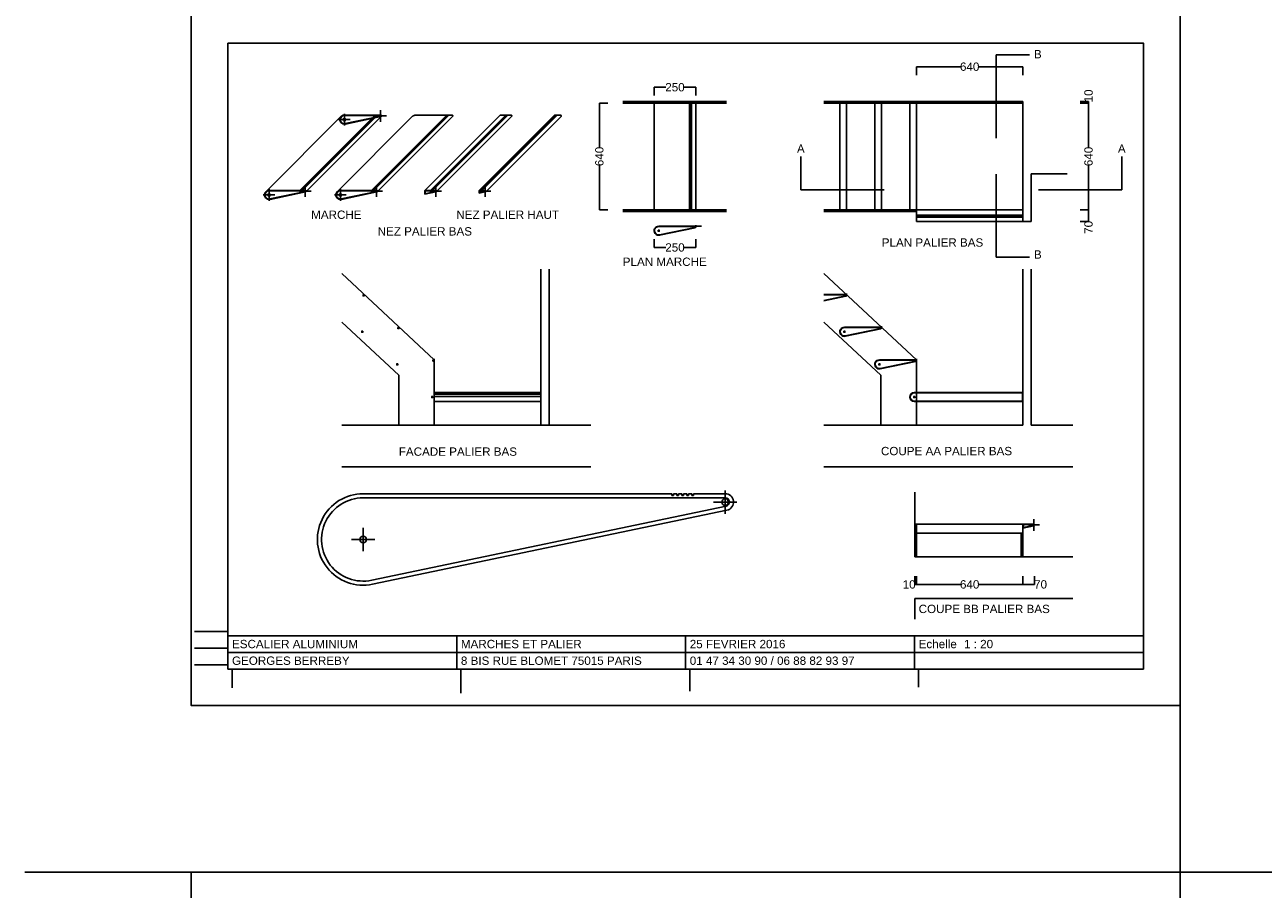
# Model space of a CAD drawing. Header units: inches. Extents: x 60225 to 75105, y -36420 to -15620.
# Tile 1 of 4: x 60225 to 67665, y -31322 to -26130. Entities that reach past the tile are written whole.
import ezdxf

# ---------------------------------------------------------------- set-up
doc = ezdxf.new("R2010")
doc.units = ezdxf.units.IN
doc.header["$MEASUREMENT"] = 0
doc.linetypes.add('ACAD_ISO02W100', pattern=[15, 12, -3])
doc.layers.get('Defpoints').update_dxf_attribs({"color": 5, "lineweight": 100})
doc.layers.add('POINTILLÉS', color=6, linetype='ACAD_ISO02W100', lineweight=25)
doc.styles.add('Annotatif', font='arial.ttf')
doc.dimstyles.get("Standard").update_dxf_attribs({"dimtxt": 50, "dimasz": 0.18, "dimexe": 0.18, "dimexo": 0.15, "dimgap": 0.09, "dimtad": 0, "dimdec": 0, "dimzin": 0, "dimdsep": 46, "dimtxsty": 'Annotatif', "dimcen": 0.09, "dimclrd": 1, "dimclre": 1, "dimclrt": 1, "dimadec": 0, "dimazin": 0, "dimtfac": 1, "dimtdec": 0, "dimtofl": 0, "dimtmove": 0, "dimatfit": 3, "dimfxl": 50, "dimfxlon": 1, "dimtfillclr": 1, "dimtolj": 1, "dimtzin": 0, "dimarcsym": 0})

# ---------------------------------------------------------------- blocks, each defined once
blk = doc.blocks.new('*D709')
at = {"color": 1, "linetype": 'Continuous', "lineweight": -2, "transparency": 16777216}
for p, q in [((63727, -26600.6), (63676.8, -26600.6)), ((63677, -26600.7), (63677, -26865.2)), ((63677, -27240.4), (63677, -26975.9)), ((63727, -27240.6), (63676.8, -27240.6))]:
    blk.add_line(p, q, dxfattribs=at)
at = {"color": 1, "linetype": 'Continuous', "lineweight": 25, "transparency": 16777216}
for points in [[(63677, -26600.7), (63677, -26600.7), (63677, -26600.6)], [(63677, -27240.4), (63677, -27240.4), (63677, -27240.6)]]:
    blk.add_solid(points, dxfattribs=at)
at = {"layer": 'Defpoints', "color": 0, "linetype": 'Continuous', "lineweight": 25, "transparency": 16777216}
for p in [(63817.5, -26600.6), (63677, -27240.6), (63817.5, -27240.6)]:
    blk.add_point(p, dxfattribs=at)
at = {"color": 1, "linetype": 'Continuous', "lineweight": 25, "transparency": 16777216, "insert": (63677, -26920.6), "char_height": 50, "attachment_point": 5, "rotation": 90, "style": 'Annotatif'}
blk.add_mtext('\\A1;640', dxfattribs=at)
blk = doc.blocks.new('*D710')
at = {"color": 1, "linetype": 'Continuous', "lineweight": -2, "transparency": 16777216}
for p, q in [((64006, -26555), (64006, -26504.8)), ((64006.2, -26505), (64075.3, -26505)), ((64255.8, -26505), (64186.7, -26505)), ((64256, -26555), (64256, -26504.8))]:
    blk.add_line(p, q, dxfattribs=at)
at = {"color": 1, "linetype": 'Continuous', "lineweight": 25, "transparency": 16777216}
for points in [[(64006.2, -26505), (64006.2, -26505), (64006, -26505)], [(64255.8, -26505), (64255.8, -26505), (64256, -26505)]]:
    blk.add_solid(points, dxfattribs=at)
at = {"layer": 'Defpoints', "color": 0, "linetype": 'Continuous', "lineweight": 25, "transparency": 16777216}
for p in [(64256, -26505), (64006, -26600.6), (64256, -26600.6)]:
    blk.add_point(p, dxfattribs=at)
at = {"color": 1, "linetype": 'Continuous', "lineweight": 25, "transparency": 16777216, "insert": (64131, -26505), "char_height": 50, "attachment_point": 5, "style": 'Annotatif'}
blk.add_mtext('\\A1;250', dxfattribs=at)
blk = doc.blocks.new('*D712')
at = {"color": 1, "linetype": 'Continuous', "lineweight": -2, "transparency": 16777216}
for p, q in [((66565.5, -26600.6), (66615.7, -26600.6)), ((66615.5, -26600.7), (66615.5, -26865.2)), ((66615.5, -27240.4), (66615.5, -26975.9)), ((66565.5, -27240.6), (66615.7, -27240.6))]:
    blk.add_line(p, q, dxfattribs=at)
at = {"color": 1, "linetype": 'Continuous', "lineweight": 25, "transparency": 16777216}
for points in [[(66615.5, -26600.7), (66615.5, -26600.7), (66615.5, -26600.6)], [(66615.5, -27240.4), (66615.5, -27240.4), (66615.5, -27240.6)]]:
    blk.add_solid(points, dxfattribs=at)
at = {"layer": 'Defpoints', "color": 0, "linetype": 'Continuous', "lineweight": 25, "transparency": 16777216}
for p in [(65581.5, -26600.6), (65512.1, -27240.6), (66615.5, -27240.6)]:
    blk.add_point(p, dxfattribs=at)
at = {"color": 1, "linetype": 'Continuous', "lineweight": 25, "transparency": 16777216, "insert": (66615.5, -26920.6), "char_height": 50, "attachment_point": 5, "rotation": 90, "style": 'Annotatif'}
blk.add_mtext('\\A1;640', dxfattribs=at)
blk = doc.blocks.new('*D714')
at = {"color": 1, "linetype": 'Continuous', "lineweight": -2, "transparency": 16777216}
for p, q in [((65581.5, -26431.5), (65581.5, -26381.3)), ((65581.7, -26381.5), (65846.1, -26381.5)), ((66221.3, -26381.5), (65956.9, -26381.5)), ((66221.5, -26431.5), (66221.5, -26381.3))]:
    blk.add_line(p, q, dxfattribs=at)
at = {"color": 1, "linetype": 'Continuous', "lineweight": 25, "transparency": 16777216}
for points in [[(65581.7, -26381.5), (65581.7, -26381.5), (65581.5, -26381.5)], [(66221.3, -26381.5), (66221.3, -26381.5), (66221.5, -26381.5)]]:
    blk.add_solid(points, dxfattribs=at)
at = {"layer": 'Defpoints', "color": 0, "linetype": 'Continuous', "lineweight": 25, "transparency": 16777216}
for p in [(66221.5, -26381.5), (65581.5, -26494), (66221.5, -26494)]:
    blk.add_point(p, dxfattribs=at)
at = {"color": 1, "linetype": 'Continuous', "lineweight": 25, "transparency": 16777216, "insert": (65901.5, -26381.5), "char_height": 50, "attachment_point": 5, "style": 'Annotatif'}
blk.add_mtext('\\A1;640', dxfattribs=at)
blk = doc.blocks.new('*D718')
at = {"color": 1, "linetype": 'Continuous', "lineweight": -2, "transparency": 16777216}
for p, q in [((65581.5, -29441.5), (65581.5, -29491.7)), ((66221.5, -29441.5), (66221.5, -29491.7)), ((65581.7, -29491.5), (65846.1, -29491.5)), ((66221.3, -29491.5), (65956.9, -29491.5))]:
    blk.add_line(p, q, dxfattribs=at)
at = {"color": 1, "linetype": 'Continuous', "lineweight": 25, "transparency": 16777216}
for points in [[(65581.7, -29491.5), (65581.7, -29491.5), (65581.5, -29491.5)], [(66221.3, -29491.5), (66221.3, -29491.5), (66221.5, -29491.5)]]:
    blk.add_solid(points, dxfattribs=at)
at = {"layer": 'Defpoints', "color": 0, "linetype": 'Continuous', "lineweight": 25, "transparency": 16777216}
for p in [(65581.5, -29325.2), (66221.5, -29325.2), (66221.5, -29491.5)]:
    blk.add_point(p, dxfattribs=at)
at = {"color": 1, "linetype": 'Continuous', "lineweight": 25, "transparency": 16777216, "insert": (65901.5, -29491.5), "char_height": 50, "attachment_point": 5, "style": 'Annotatif'}
blk.add_mtext('\\A1;640', dxfattribs=at)
blk = doc.blocks.new('*D720')
at = {"layer": 'Defpoints', "color": 0, "linetype": 'Continuous', "lineweight": 25, "transparency": 16777216}
for p in [(66291.5, -29133.6), (66221.5, -29184.2), (66291.5, -29491.5)]:
    blk.add_point(p, dxfattribs=at)
at = {"layer": 'POINTILLÉS', "color": 1, "linetype": 'Continuous', "lineweight": -2, "transparency": 16777216}
for p, q in [((66221.5, -29441.5), (66221.5, -29491.7)), ((66291.5, -29441.5), (66291.5, -29491.7)), ((66221.7, -29491.5), (66291.3, -29491.5)), ((66291.5, -29491.5), (66291.7, -29491.5))]:
    blk.add_line(p, q, dxfattribs=at)
at = {"layer": 'POINTILLÉS', "color": 1, "linetype": 'Continuous', "lineweight": 25, "transparency": 16777216}
for points in [[(66221.7, -29491.5), (66221.7, -29491.5), (66221.5, -29491.5)], [(66291.3, -29491.5), (66291.3, -29491.5), (66291.5, -29491.5)]]:
    blk.add_solid(points, dxfattribs=at)
at = {"layer": 'POINTILLÉS', "color": 1, "linetype": 'Continuous', "lineweight": 25, "transparency": 16777216, "insert": (66327.3, -29491.5), "char_height": 50, "attachment_point": 5, "style": 'Annotatif'}
blk.add_mtext('\\A1;70', dxfattribs=at)
blk = doc.blocks.new('*D721')
at = {"layer": 'Defpoints', "color": 0, "linetype": 'Continuous', "lineweight": 25, "transparency": 16777216}
for p in [(65571.5, -29325.2), (65581.5, -29325.2), (65571.5, -29491.7)]:
    blk.add_point(p, dxfattribs=at)
at = {"layer": 'POINTILLÉS', "color": 1, "linetype": 'Continuous', "lineweight": -2, "transparency": 16777216}
for p, q in [((65571.5, -29441.7), (65571.5, -29491.9)), ((65581.5, -29441.7), (65581.5, -29491.9)), ((65571.5, -29491.7), (65571.3, -29491.7)), ((65581.3, -29491.7), (65571.7, -29491.7))]:
    blk.add_line(p, q, dxfattribs=at)
at = {"layer": 'POINTILLÉS', "color": 1, "linetype": 'Continuous', "lineweight": 25, "transparency": 16777216}
for points in [[(65571.7, -29491.7), (65571.7, -29491.7), (65571.5, -29491.7)], [(65581.3, -29491.7), (65581.3, -29491.7), (65581.5, -29491.7)]]:
    blk.add_solid(points, dxfattribs=at)
at = {"layer": 'POINTILLÉS', "color": 1, "linetype": 'Continuous', "lineweight": 25, "transparency": 16777216, "insert": (65537.9, -29491.7), "char_height": 50, "attachment_point": 5, "style": 'Annotatif'}
blk.add_mtext('\\A1;10', dxfattribs=at)
blk = doc.blocks.new('*D722')
at = {"color": 1, "linetype": 'Continuous', "lineweight": -2, "transparency": 16777216}
for p, q in [((66565.7, -26590.6), (66615.9, -26590.6)), ((66565.7, -26600.6), (66615.9, -26600.6)), ((66615.7, -26590.6), (66615.7, -26590.4)), ((66615.7, -26600.4), (66615.7, -26590.7))]:
    blk.add_line(p, q, dxfattribs=at)
at = {"color": 1, "linetype": 'Continuous', "lineweight": 25, "transparency": 16777216}
for points in [[(66615.6, -26590.7), (66615.7, -26590.7), (66615.7, -26590.6)], [(66615.6, -26600.4), (66615.7, -26600.4), (66615.7, -26600.6)]]:
    blk.add_solid(points, dxfattribs=at)
at = {"layer": 'Defpoints', "color": 0, "linetype": 'Continuous', "lineweight": 25, "transparency": 16777216}
for p in [(66221.5, -26590.6), (66221.5, -26600.6), (66615.7, -26590.6)]:
    blk.add_point(p, dxfattribs=at)
at = {"color": 1, "linetype": 'Continuous', "lineweight": 25, "transparency": 16777216, "insert": (66615.7, -26556.9), "char_height": 50, "attachment_point": 5, "rotation": 90, "style": 'Annotatif'}
blk.add_mtext('\\A1;10', dxfattribs=at)
blk = doc.blocks.new('*D723')
at = {"color": 1, "linetype": 'Continuous', "lineweight": -2, "transparency": 16777216}
for p, q in [((66565.5, -27240.6), (66615.7, -27240.6)), ((66615.5, -27240.7), (66615.5, -27310.4)), ((66565.5, -27310.6), (66615.7, -27310.6)), ((66615.5, -27310.6), (66615.5, -27310.7))]:
    blk.add_line(p, q, dxfattribs=at)
at = {"color": 1, "linetype": 'Continuous', "lineweight": 25, "transparency": 16777216}
for points in [[(66615.5, -27240.7), (66615.5, -27240.7), (66615.5, -27240.6)], [(66615.5, -27310.4), (66615.5, -27310.4), (66615.5, -27310.6)]]:
    blk.add_solid(points, dxfattribs=at)
at = {"layer": 'Defpoints', "color": 0, "linetype": 'Continuous', "lineweight": 25, "transparency": 16777216}
for p in [(66486.6, -27240.6), (66486.6, -27310.6), (66615.5, -27310.6)]:
    blk.add_point(p, dxfattribs=at)
at = {"color": 1, "linetype": 'Continuous', "lineweight": 25, "transparency": 16777216, "insert": (66615.5, -27346.3), "char_height": 50, "attachment_point": 5, "rotation": 90, "style": 'Annotatif'}
blk.add_mtext('\\A1;70', dxfattribs=at)
blk = doc.blocks.new('*D724')
at = {"layer": 'Defpoints', "color": 0, "linetype": 'Continuous', "lineweight": 25, "transparency": 16777216}
for p in [(64006.1, -27369.7), (64256, -27344.4), (64256, -27467.5)]:
    blk.add_point(p, dxfattribs=at)
at = {"layer": 'POINTILLÉS', "color": 1, "linetype": 'Continuous', "lineweight": -2, "transparency": 16777216}
for p, q in [((64006.1, -27417.5), (64006.1, -27467.7)), ((64256, -27417.5), (64256, -27467.7)), ((64006.3, -27467.5), (64075.4, -27467.5)), ((64255.8, -27467.5), (64186.7, -27467.5))]:
    blk.add_line(p, q, dxfattribs=at)
at = {"layer": 'POINTILLÉS', "color": 1, "linetype": 'Continuous', "lineweight": 25, "transparency": 16777216}
for points in [[(64006.3, -27467.5), (64006.3, -27467.5), (64006.1, -27467.5)], [(64255.8, -27467.5), (64255.8, -27467.5), (64256, -27467.5)]]:
    blk.add_solid(points, dxfattribs=at)
at = {"layer": 'POINTILLÉS', "color": 1, "linetype": 'Continuous', "lineweight": 25, "transparency": 16777216, "insert": (64131.1, -27467.5), "char_height": 50, "attachment_point": 5, "style": 'Annotatif'}
blk.add_mtext('\\A1;250', dxfattribs=at)

msp = doc.modelspace()

# ---------------------------------------------------------------- linework, layer by layer
at = {"color": 1, "linetype": 'Continuous', "lineweight": 25}
for p, q in [((66060, -26310), (66260, -26310)), ((66060, -26310), (66060, -26810)), ((65581.5, -26590.6), (65026, -26590.6)), ((62110.3, -26699.1), (62180.3, -26699.1)), ((62145.3, -26664.1), (62145.3, -26734.1)), ((62327.8, -26676.6), (62397.8, -26676.6)), ((62355.8, -26676.6), (62369.8, -26676.6)), ((62362.8, -26641.6), (62362.8, -26711.6)), ((62362.8, -26669.6), (62362.8, -26683.6)), ((64887.5, -26921.5), (64887.5, -27121.5)), ((66815.5, -27121.5), (66815.5, -26921.5)), ((66060, -27526), (66060, -27026)), ((61657.8, -27151.6), (61727.8, -27151.6)), ((61692.8, -27116.6), (61692.8, -27186.6)), ((61875.3, -27129.1), (61945.3, -27129.1)), ((61903.3, -27129.1), (61917.3, -27129.1)), ((61910.3, -27094.1), (61910.3, -27164.1)), ((61910.3, -27122.1), (61910.3, -27136.1)), ((62086.5, -27151.6), (62156.5, -27151.6)), ((62121.5, -27116.6), (62121.5, -27186.6)), ((62304, -27129.1), (62374, -27129.1)), ((62332, -27129.1), (62346, -27129.1)), ((62339, -27094.1), (62339, -27164.1)), ((62339, -27122.1), (62339, -27136.1)), ((62658.5, -27129.1), (62728.5, -27129.1)), ((62686.5, -27129.1), (62700.5, -27129.1)), ((62693.5, -27094.1), (62693.5, -27164.1)), ((62693.5, -27122.1), (62693.5, -27136.1)), ((62955.5, -27129.1), (63025.5, -27129.1)), ((62983.5, -27129.1), (62997.5, -27129.1)), ((62990.5, -27094.1), (62990.5, -27164.1)), ((62990.5, -27122.1), (62990.5, -27136.1)), ((64887.5, -27121.5), (65387.5, -27121.5)), ((66815.5, -27121.5), (66315.5, -27121.5)), ((64026.5, -27366.9), (64040.5, -27366.9)), ((64026.5, -27366.9), (64040.5, -27366.9)), ((64033.5, -27359.9), (64033.5, -27373.9)), ((64033.5, -27359.9), (64033.5, -27373.9)), ((64244, -27344.4), (64258, -27344.4)), ((64244, -27344.4), (64258, -27344.4)), ((64251, -27337.4), (64251, -27351.4)), ((64251, -27337.4), (64251, -27351.4)), ((64251, -27339.4), (64289.5, -27339.4)), ((64256, -27344.4), (64256, -27332.5)), ((66260, -27526), (66060, -27526)), ((62260, -27748.2), (62260, -27762.2)), ((62260, -27748.2), (62260, -27762.2)), ((65156.5, -27748.2), (65156.5, -27762.2)), ((65156.5, -27748.2), (65156.5, -27762.2)), ((65161.5, -27755.2), (65161.5, -27743.3)), ((62253, -27755.2), (62267, -27755.2)), ((62253, -27755.2), (62267, -27755.2)), ((65149.5, -27755.2), (65163.5, -27755.2)), ((65149.5, -27755.2), (65163.5, -27755.2)), ((62245.5, -27973.7), (62259.5, -27973.7)), ((62245.5, -27973.7), (62259.5, -27973.7)), ((62252.5, -27966.7), (62252.5, -27980.7)), ((62252.5, -27966.7), (62252.5, -27980.7)), ((62463, -27951.2), (62477, -27951.2)), ((62463, -27951.2), (62477, -27951.2)), ((62470, -27944.2), (62470, -27958.2)), ((62470, -27944.2), (62470, -27958.2)), ((65142, -27973.7), (65156, -27973.7)), ((65142, -27973.7), (65156, -27973.7)), ((65149, -27966.7), (65149, -27980.7)), ((65149, -27966.7), (65149, -27980.7)), ((65359.5, -27951.2), (65373.5, -27951.2)), ((65359.5, -27951.2), (65373.5, -27951.2)), ((65366.5, -27944.2), (65366.5, -27958.2)), ((65366.5, -27944.2), (65366.5, -27958.2)), ((65371.5, -27951.2), (65371.5, -27939.3)), ((62455.5, -28169.7), (62469.5, -28169.7)), ((62455.5, -28169.7), (62469.5, -28169.7)), ((62462.5, -28162.7), (62462.5, -28176.7)), ((62462.5, -28162.7), (62462.5, -28176.7)), ((62673, -28147.2), (62687, -28147.2)), ((62673, -28147.2), (62687, -28147.2)), ((62680, -28140.2), (62680, -28154.2)), ((62680, -28140.2), (62680, -28154.2)), ((62685, -28147.2), (62685, -28135.3)), ((65352, -28169.7), (65366, -28169.7)), ((65352, -28169.7), (65366, -28169.7)), ((65359, -28162.7), (65359, -28176.7)), ((65359, -28162.7), (65359, -28176.7)), ((65569.5, -28147.2), (65583.5, -28147.2)), ((65569.5, -28147.2), (65583.5, -28147.2)), ((65576.5, -28140.2), (65576.5, -28154.2)), ((65576.5, -28140.2), (65576.5, -28154.2)), ((65581.5, -28147.2), (65581.5, -28135.3)), ((62665.5, -28365.7), (62679.5, -28365.7)), ((62665.5, -28365.7), (62679.5, -28365.7)), ((62672.5, -28358.7), (62672.5, -28372.7)), ((62672.5, -28358.7), (62672.5, -28372.7)), ((65562, -28365.7), (65576, -28365.7)), ((65562, -28365.7), (65576, -28365.7)), ((65569, -28358.7), (65569, -28372.7)), ((65569, -28358.7), (65569, -28372.7)), ((64433, -28926.5), (64433, -29066.5)), ((64433, -28926.5), (64433, -29066.5)), ((64363, -28996.5), (64503, -28996.5)), ((64363, -28996.5), (64503, -28996.5)), ((62258, -29151.5), (62258, -29291.5)), ((66251.5, -29134.2), (66321.5, -29134.2)), ((66279.5, -29134.2), (66293.5, -29134.2)), ((66286.5, -29099.2), (66286.5, -29169.2)), ((66286.5, -29127.2), (66286.5, -29141.2)), ((62188, -29221.5), (62328, -29221.5))]:
    msp.add_line(p, q, dxfattribs=at)
for p, q in [((64441.5, -26590.6), (63817.5, -26590.6)), ((64441.5, -26600.6), (63817.5, -26600.6)), ((64441.5, -26600.6), (64256, -26600.6)), ((65581.5, -26600.6), (65026, -26600.6)), ((65161.5, -27240.6), (65161.5, -26600.6)), ((65371.5, -26600.6), (65371.5, -27240.6)), ((65581.5, -26590.6), (66221.5, -26590.6)), ((65581.5, -26600.6), (65581.5, -26590.6)), ((65581.5, -26600.6), (66221.5, -26600.6)), ((65581.5, -27240.6), (65581.5, -26600.6)), ((61673.4, -27132.1), (62126, -26679.5)), ((61878.3, -27124.1), (62330.8, -26671.6)), ((61878.3, -27125.1), (62330.8, -26672.6)), ((61879.3, -27124.1), (62331.8, -26671.6)), ((61881.3, -27124.1), (62333.8, -26671.6)), ((61881.3, -27125.1), (62333.8, -26672.6)), ((61882.3, -27124.1), (62334.8, -26671.6)), ((61884.3, -27124.1), (62336.8, -26671.6)), ((61884.3, -27125.1), (62336.8, -26672.6)), ((61885.3, -27124.1), (62337.8, -26671.6)), ((61887.3, -27124.1), (62339.8, -26671.6)), ((61887.3, -27125.1), (62339.8, -26672.6)), ((61888.3, -27124.1), (62340.8, -26671.6)), ((61890.3, -27124.1), (62342.8, -26671.6)), ((61890.3, -27125.1), (62342.8, -26672.6)), ((61891.3, -27124.1), (62343.8, -26671.6)), ((61913.8, -27132.6), (62366.4, -26680.1)), ((62102.2, -27132.1), (62554.7, -26679.5)), ((62330.8, -26671.6), (62145.3, -26671.6)), ((62145.3, -26674.1), (62362.8, -26674.1)), ((62363.4, -26679), (62150.5, -26723.5)), ((62363.9, -26681.4), (62151, -26726)), ((62307, -27124.1), (62759.6, -26671.6)), ((62307, -27125.1), (62759.6, -26672.6)), ((62308, -27124.1), (62760.6, -26671.6)), ((62310, -27124.1), (62762.6, -26671.6)), ((62310, -27125.1), (62762.6, -26672.6)), ((62311, -27124.1), (62763.6, -26671.6)), ((62313, -27124.1), (62765.6, -26671.6)), ((62313, -27125.1), (62765.6, -26672.6)), ((62314, -27124.1), (62766.6, -26671.6)), ((62316, -27124.1), (62768.6, -26671.6)), ((62316, -27125.1), (62768.6, -26672.6)), ((62317, -27124.1), (62769.6, -26671.6)), ((62319, -27124.1), (62771.6, -26671.6)), ((62319, -27125.1), (62771.6, -26672.6)), ((62320, -27124.1), (62772.6, -26671.6)), ((62330.8, -26672.6), (62330.8, -26671.6)), ((62333.8, -26671.6), (62331.8, -26671.6)), ((62333.8, -26672.6), (62333.8, -26671.6)), ((62336.8, -26671.6), (62334.8, -26671.6)), ((62336.8, -26672.6), (62336.8, -26671.6)), ((62339.8, -26671.6), (62337.8, -26671.6)), ((62339.8, -26672.6), (62339.8, -26671.6)), ((62342.8, -26671.6), (62340.8, -26671.6)), ((62342.6, -27132.6), (62795.1, -26680.1)), ((62342.8, -26672.6), (62342.8, -26671.6)), ((62362.8, -26671.6), (62343.8, -26671.6)), ((62759.6, -26671.6), (62574.1, -26671.6)), ((62628.5, -27124.1), (63081.1, -26671.6)), ((62661.5, -27124.1), (63114.1, -26671.6)), ((62661.5, -27125.1), (63114.1, -26672.6)), ((62662.5, -27124.1), (63115.1, -26671.6)), ((62664.5, -27124.1), (63117.1, -26671.6)), ((62664.5, -27125.1), (63117.1, -26672.6)), ((62665.5, -27124.1), (63118.1, -26671.6)), ((62667.5, -27124.1), (63120.1, -26671.6)), ((62667.5, -27125.1), (63120.1, -26672.6)), ((62668.5, -27124.1), (63121.1, -26671.6)), ((62670.5, -27124.1), (63123.1, -26671.6)), ((62670.5, -27125.1), (63123.1, -26672.6)), ((62671.5, -27124.1), (63124.1, -26671.6)), ((62673.5, -27124.1), (63126.1, -26671.6)), ((62673.5, -27125.1), (63126.1, -26672.6)), ((62674.5, -27124.1), (63127.1, -26671.6)), ((62697.1, -27132.6), (63149.6, -26680.1)), ((62759.6, -26672.6), (62759.6, -26671.6)), ((62762.6, -26671.6), (62760.6, -26671.6)), ((62762.6, -26672.6), (62762.6, -26671.6)), ((62765.6, -26671.6), (62763.6, -26671.6)), ((62765.6, -26672.6), (62765.6, -26671.6)), ((62768.6, -26671.6), (62766.6, -26671.6)), ((62768.6, -26672.6), (62768.6, -26671.6)), ((62771.6, -26671.6), (62769.6, -26671.6)), ((62771.6, -26672.6), (62771.6, -26671.6)), ((62791.6, -26671.6), (62772.6, -26671.6)), ((62955.5, -27124.1), (63408, -26671.6)), ((62958.5, -27124.1), (63411, -26671.6)), ((62958.5, -27125.1), (63411, -26672.6)), ((62959.5, -27124.1), (63412, -26671.6)), ((62961.5, -27124.1), (63414, -26671.6)), ((62961.5, -27125.1), (63414, -26672.6)), ((62962.5, -27124.1), (63415, -26671.6)), ((62964.5, -27124.1), (63417, -26671.6)), ((62964.5, -27125.1), (63417, -26672.6)), ((62965.5, -27124.1), (63418, -26671.6)), ((62967.5, -27124.1), (63420, -26671.6)), ((62967.5, -27125.1), (63420, -26672.6)), ((62968.5, -27124.1), (63421, -26671.6)), ((62970.5, -27124.1), (63423, -26671.6)), ((62970.5, -27125.1), (63423, -26672.6)), ((62971.5, -27124.1), (63424, -26671.6)), ((62994, -27132.6), (63446.6, -26680.1)), ((63114.1, -26671.6), (63081.1, -26671.6)), ((63114.1, -26672.6), (63114.1, -26671.6)), ((63117.1, -26671.6), (63115.1, -26671.6)), ((63117.1, -26672.6), (63117.1, -26671.6)), ((63120.1, -26671.6), (63118.1, -26671.6)), ((63120.1, -26672.6), (63120.1, -26671.6)), ((63123.1, -26671.6), (63121.1, -26671.6)), ((63123.1, -26672.6), (63123.1, -26671.6)), ((63126.1, -26671.6), (63124.1, -26671.6)), ((63126.1, -26672.6), (63126.1, -26671.6)), ((63146.1, -26671.6), (63127.1, -26671.6)), ((63411, -26671.6), (63408, -26671.6)), ((63411, -26672.6), (63411, -26671.6)), ((63414, -26671.6), (63412, -26671.6)), ((63414, -26672.6), (63414, -26671.6)), ((63417, -26671.6), (63415, -26671.6)), ((63417, -26672.6), (63417, -26671.6)), ((63420, -26671.6), (63418, -26671.6)), ((63420, -26672.6), (63420, -26671.6)), ((63423, -26671.6), (63421, -26671.6)), ((63423, -26672.6), (63423, -26671.6)), ((63443, -26671.6), (63424, -26671.6)), ((61878.3, -27124.1), (61692.8, -27124.1)), ((61692.8, -27126.6), (61910.3, -27126.6)), ((61910.8, -27131.5), (61697.9, -27176.1)), ((61911.3, -27134), (61698.4, -27178.5)), ((61878.3, -27125.1), (61878.3, -27124.1)), ((61879.3, -27125.1), (61878.3, -27125.1)), ((61881.3, -27124.1), (61879.3, -27124.1)), ((61879.3, -27124.1), (61879.3, -27125.1)), ((61881.3, -27125.1), (61881.3, -27124.1)), ((61882.3, -27125.1), (61881.3, -27125.1)), ((61884.3, -27124.1), (61882.3, -27124.1)), ((61882.3, -27124.1), (61882.3, -27125.1)), ((61884.3, -27125.1), (61884.3, -27124.1)), ((61885.3, -27125.1), (61884.3, -27125.1)), ((61887.3, -27124.1), (61885.3, -27124.1)), ((61885.3, -27124.1), (61885.3, -27125.1)), ((61887.3, -27125.1), (61887.3, -27124.1)), ((61888.3, -27125.1), (61887.3, -27125.1)), ((61888.3, -27124.1), (61888.3, -27125.1)), ((61890.3, -27124.1), (61888.3, -27124.1)), ((61890.3, -27125.1), (61890.3, -27124.1)), ((61891.3, -27125.1), (61890.3, -27125.1)), ((61891.3, -27124.1), (61891.3, -27125.1)), ((61910.3, -27124.1), (61891.3, -27124.1)), ((62307, -27124.1), (62121.5, -27124.1)), ((62121.5, -27126.6), (62339, -27126.6)), ((62339.6, -27131.5), (62126.7, -27176.1)), ((62340.1, -27134), (62127.2, -27178.5)), ((62307, -27125.1), (62307, -27124.1)), ((62308, -27125.1), (62307, -27125.1)), ((62310, -27124.1), (62308, -27124.1)), ((62308, -27124.1), (62308, -27125.1)), ((62310, -27125.1), (62310, -27124.1)), ((62311, -27125.1), (62310, -27125.1)), ((62313, -27124.1), (62311, -27124.1)), ((62311, -27124.1), (62311, -27125.1)), ((62313, -27125.1), (62313, -27124.1)), ((62314, -27125.1), (62313, -27125.1)), ((62316, -27124.1), (62314, -27124.1)), ((62314, -27124.1), (62314, -27125.1)), ((62316, -27125.1), (62316, -27124.1)), ((62317, -27125.1), (62316, -27125.1)), ((62317, -27124.1), (62317, -27125.1)), ((62319, -27124.1), (62317, -27124.1)), ((62319, -27125.1), (62319, -27124.1)), ((62320, -27125.1), (62319, -27125.1)), ((62320, -27124.1), (62320, -27125.1)), ((62339, -27124.1), (62320, -27124.1)), ((62661.5, -27124.1), (62628.5, -27124.1)), ((62628.5, -27124.1), (62628.5, -27147.8)), ((62694.1, -27131.5), (62628.5, -27145.2)), ((62694.6, -27134), (62628.5, -27147.8)), ((62631, -27144.7), (62631, -27126.6)), ((62631, -27126.6), (62693.5, -27126.6)), ((62661.5, -27125.1), (62661.5, -27124.1)), ((62662.5, -27125.1), (62661.5, -27125.1)), ((62664.5, -27124.1), (62662.5, -27124.1)), ((62662.5, -27124.1), (62662.5, -27125.1)), ((62664.5, -27125.1), (62664.5, -27124.1)), ((62665.5, -27125.1), (62664.5, -27125.1)), ((62667.5, -27124.1), (62665.5, -27124.1)), ((62665.5, -27124.1), (62665.5, -27125.1)), ((62667.5, -27125.1), (62667.5, -27124.1)), ((62668.5, -27125.1), (62667.5, -27125.1)), ((62670.5, -27124.1), (62668.5, -27124.1)), ((62668.5, -27124.1), (62668.5, -27125.1)), ((62670.5, -27125.1), (62670.5, -27124.1)), ((62671.5, -27125.1), (62670.5, -27125.1)), ((62671.5, -27124.1), (62671.5, -27125.1)), ((62673.5, -27124.1), (62671.5, -27124.1)), ((62673.5, -27125.1), (62673.5, -27124.1)), ((62674.5, -27125.1), (62673.5, -27125.1)), ((62674.5, -27124.1), (62674.5, -27125.1)), ((62693.5, -27124.1), (62674.5, -27124.1)), ((62958.5, -27124.1), (62955.5, -27124.1)), ((62955.5, -27124.1), (62955.5, -27141.5)), ((62991.5, -27134), (62955.5, -27141.5)), ((62958, -27126.6), (62990.5, -27126.6)), ((62958, -27126.6), (62958, -27138.5)), ((62991, -27131.5), (62958, -27138.5)), ((62958.5, -27125.1), (62958.5, -27124.1)), ((62959.5, -27125.1), (62958.5, -27125.1)), ((62961.5, -27124.1), (62959.5, -27124.1)), ((62959.5, -27124.1), (62959.5, -27125.1)), ((62961.5, -27125.1), (62961.5, -27124.1)), ((62962.5, -27125.1), (62961.5, -27125.1)), ((62964.5, -27124.1), (62962.5, -27124.1)), ((62962.5, -27124.1), (62962.5, -27125.1)), ((62964.5, -27125.1), (62964.5, -27124.1)), ((62965.5, -27125.1), (62964.5, -27125.1)), ((62967.5, -27124.1), (62965.5, -27124.1)), ((62965.5, -27124.1), (62965.5, -27125.1)), ((62967.5, -27125.1), (62967.5, -27124.1)), ((62968.5, -27125.1), (62967.5, -27125.1)), ((62968.5, -27124.1), (62968.5, -27125.1)), ((62970.5, -27124.1), (62968.5, -27124.1)), ((62970.5, -27125.1), (62970.5, -27124.1)), ((62971.5, -27125.1), (62970.5, -27125.1)), ((62971.5, -27124.1), (62971.5, -27125.1)), ((62990.5, -27124.1), (62971.5, -27124.1)), ((64441.5, -27240.6), (63817.5, -27240.6)), ((64441.5, -27250.6), (63817.5, -27250.6)), ((65581.5, -27240.6), (65026, -27240.6)), ((65581.5, -27250.6), (65026, -27250.6)), ((65581.5, -27240.6), (65581.5, -27310.6)), ((64219, -27339.4), (64033.5, -27339.4)), ((64033.5, -27341.9), (64251, -27341.9)), ((64251.5, -27346.8), (64038.6, -27391.3)), ((64252, -27349.2), (64039.1, -27393.8)), ((64219, -27340.4), (64219, -27339.4)), ((64220, -27340.4), (64219, -27340.4)), ((64222, -27339.4), (64220, -27339.4)), ((64220, -27339.4), (64220, -27340.4)), ((64222, -27340.4), (64222, -27339.4)), ((64223, -27340.4), (64222, -27340.4)), ((64225, -27339.4), (64223, -27339.4)), ((64223, -27339.4), (64223, -27340.4)), ((64225, -27340.4), (64225, -27339.4)), ((64226, -27340.4), (64225, -27340.4)), ((64228, -27339.4), (64226, -27339.4)), ((64226, -27339.4), (64226, -27340.4)), ((64228, -27340.4), (64228, -27339.4)), ((64229, -27340.4), (64228, -27340.4)), ((64231, -27339.4), (64229, -27339.4)), ((64229, -27339.4), (64229, -27340.4)), ((64231, -27340.4), (64231, -27339.4)), ((64232, -27340.4), (64231, -27340.4)), ((64232, -27339.4), (64232, -27340.4)), ((64251, -27339.4), (64232, -27339.4)), ((66221.5, -27310.6), (65581.5, -27310.6)), ((63325, -28534.2), (63325, -27598.2)), ((63375, -27598.2), (63375, -28534.2)), ((65124.5, -27750.2), (65026, -27750.2)), ((65124.5, -27751.2), (65124.5, -27750.2)), ((65125.5, -27751.2), (65124.5, -27751.2)), ((65127.5, -27750.2), (65125.5, -27750.2)), ((65125.5, -27750.2), (65125.5, -27751.2)), ((65127.5, -27751.2), (65127.5, -27750.2)), ((65128.5, -27751.2), (65127.5, -27751.2)), ((65130.5, -27750.2), (65128.5, -27750.2)), ((65128.5, -27750.2), (65128.5, -27751.2)), ((65130.5, -27751.2), (65130.5, -27750.2)), ((65131.5, -27751.2), (65130.5, -27751.2)), ((65133.5, -27750.2), (65131.5, -27750.2)), ((65131.5, -27750.2), (65131.5, -27751.2)), ((65133.5, -27751.2), (65133.5, -27750.2)), ((65134.5, -27751.2), (65133.5, -27751.2)), ((65136.5, -27750.2), (65134.5, -27750.2)), ((65134.5, -27750.2), (65134.5, -27751.2)), ((65136.5, -27751.2), (65136.5, -27750.2)), ((65137.5, -27751.2), (65136.5, -27751.2)), ((65137.5, -27750.2), (65137.5, -27751.2)), ((65156.5, -27750.2), (65137.5, -27750.2)), ((65026, -27752.7), (65156.5, -27752.7)), ((65157, -27757.6), (65026, -27785)), ((65157.5, -27760), (65026, -27787.6)), ((65334.5, -27946.2), (65149, -27946.2)), ((65149, -27948.7), (65366.5, -27948.7)), ((65367, -27953.6), (65154.1, -27998.1)), ((65367.5, -27956), (65154.6, -28000.6)), ((65334.5, -27947.2), (65334.5, -27946.2)), ((65335.5, -27947.2), (65334.5, -27947.2)), ((65337.5, -27946.2), (65335.5, -27946.2)), ((65335.5, -27946.2), (65335.5, -27947.2)), ((65337.5, -27947.2), (65337.5, -27946.2)), ((65338.5, -27947.2), (65337.5, -27947.2)), ((65340.5, -27946.2), (65338.5, -27946.2)), ((65338.5, -27946.2), (65338.5, -27947.2)), ((65340.5, -27947.2), (65340.5, -27946.2)), ((65341.5, -27947.2), (65340.5, -27947.2)), ((65343.5, -27946.2), (65341.5, -27946.2)), ((65341.5, -27946.2), (65341.5, -27947.2)), ((65343.5, -27947.2), (65343.5, -27946.2)), ((65344.5, -27947.2), (65343.5, -27947.2)), ((65346.5, -27946.2), (65344.5, -27946.2)), ((65344.5, -27946.2), (65344.5, -27947.2)), ((65346.5, -27947.2), (65346.5, -27946.2)), ((65347.5, -27947.2), (65346.5, -27947.2)), ((65347.5, -27946.2), (65347.5, -27947.2)), ((65366.5, -27946.2), (65347.5, -27946.2)), ((65544.5, -28142.2), (65359, -28142.2)), ((65359, -28144.7), (65576.5, -28144.7)), ((65577, -28149.6), (65364.1, -28194.1)), ((65577.5, -28152), (65364.6, -28196.6)), ((65544.5, -28143.2), (65544.5, -28142.2)), ((65545.5, -28143.2), (65544.5, -28143.2)), ((65547.5, -28142.2), (65545.5, -28142.2)), ((65545.5, -28142.2), (65545.5, -28143.2)), ((65547.5, -28143.2), (65547.5, -28142.2)), ((65548.5, -28143.2), (65547.5, -28143.2)), ((65550.5, -28142.2), (65548.5, -28142.2)), ((65548.5, -28142.2), (65548.5, -28143.2)), ((65550.5, -28143.2), (65550.5, -28142.2)), ((65551.5, -28143.2), (65550.5, -28143.2)), ((65553.5, -28142.2), (65551.5, -28142.2)), ((65551.5, -28142.2), (65551.5, -28143.2)), ((65553.5, -28143.2), (65553.5, -28142.2)), ((65554.5, -28143.2), (65553.5, -28143.2)), ((65556.5, -28142.2), (65554.5, -28142.2)), ((65554.5, -28142.2), (65554.5, -28143.2)), ((65556.5, -28143.2), (65556.5, -28142.2)), ((65557.5, -28143.2), (65556.5, -28143.2)), ((65557.5, -28142.2), (65557.5, -28143.2)), ((65576.5, -28142.2), (65557.5, -28142.2)), ((62685, -28338.2), (63325, -28338.2)), ((63325, -28338.2), (63325, -28393.2)), ((65569, -28338.2), (66221.5, -28338.2)), ((65569, -28340.7), (65611, -28340.7)), ((65569, -28340.7), (66219, -28340.7)), ((66219, -28340.7), (66219, -28390.7)), ((66221.5, -28338.2), (66221.5, -28393.2)), ((62685, -28348.2), (63325, -28348.2)), ((62685, -28361.9), (63325, -28361.9)), ((62685, -28393.2), (63325, -28393.2)), ((65569, -28390.7), (65611, -28390.7)), ((66219, -28390.7), (65569, -28390.7)), ((65569, -28393.2), (66221.5, -28393.2)), ((64113, -28946.5), (62258, -28946.5)), ((62258, -28971.5), (64433, -28971.5)), ((64113, -28956.5), (64113, -28946.5)), ((64123, -28956.5), (64113, -28956.5)), ((64143, -28946.5), (64123, -28946.5)), ((64123, -28946.5), (64123, -28956.5)), ((64143, -28956.5), (64143, -28946.5)), ((64153, -28956.5), (64143, -28956.5)), ((64173, -28946.5), (64153, -28946.5)), ((64153, -28946.5), (64153, -28956.5)), ((64173, -28956.5), (64173, -28946.5)), ((64183, -28956.5), (64173, -28956.5)), ((64203, -28946.5), (64183, -28946.5)), ((64183, -28946.5), (64183, -28956.5)), ((64203, -28956.5), (64203, -28946.5)), ((64213, -28956.5), (64203, -28956.5)), ((64233, -28946.5), (64213, -28946.5)), ((64213, -28946.5), (64213, -28956.5)), ((64233, -28956.5), (64233, -28946.5)), ((64243, -28956.5), (64233, -28956.5)), ((64243, -28946.5), (64243, -28956.5)), ((64433, -28946.5), (64243, -28946.5)), ((64438.1, -29021), (62309.2, -29466.2)), ((64443.2, -29045.4), (62314.3, -29490.7)), ((65581.5, -29129.2), (65571.5, -29129.2)), ((65571.5, -29129.2), (65571.5, -29325.2)), ((66221.5, -29129.2), (65581.5, -29129.2)), ((65581.5, -29129.2), (65581.5, -29184.2)), ((65581.5, -29129.2), (65581.5, -29325.2)), ((66254.5, -29129.2), (66221.5, -29129.2)), ((66221.5, -29129.2), (66221.5, -29184.2)), ((66287.5, -29139), (66221.5, -29152.9)), ((66224, -29131.7), (66286.5, -29131.7)), ((66224, -29131.7), (66224, -29149.8)), ((66287, -29136.6), (66224, -29149.8)), ((66254.5, -29130.2), (66254.5, -29129.2)), ((66255.5, -29130.2), (66254.5, -29130.2)), ((66257.5, -29129.2), (66255.5, -29129.2)), ((66255.5, -29129.2), (66255.5, -29130.2)), ((66257.5, -29130.2), (66257.5, -29129.2)), ((66258.5, -29130.2), (66257.5, -29130.2)), ((66260.5, -29129.2), (66258.5, -29129.2)), ((66258.5, -29129.2), (66258.5, -29130.2)), ((66260.5, -29130.2), (66260.5, -29129.2)), ((66261.5, -29130.2), (66260.5, -29130.2)), ((66263.5, -29129.2), (66261.5, -29129.2)), ((66261.5, -29129.2), (66261.5, -29130.2)), ((66263.5, -29130.2), (66263.5, -29129.2)), ((66264.5, -29130.2), (66263.5, -29130.2)), ((66266.5, -29129.2), (66264.5, -29129.2)), ((66264.5, -29129.2), (66264.5, -29130.2)), ((66266.5, -29130.2), (66266.5, -29129.2)), ((66267.5, -29130.2), (66266.5, -29130.2)), ((66267.5, -29129.2), (66267.5, -29130.2)), ((66286.5, -29129.2), (66267.5, -29129.2)), ((65581.5, -29184.2), (66221.5, -29184.2)), ((66211.5, -29184.2), (66211.5, -29325.2)), ((66221.5, -29184.2), (66221.5, -29325.2))]:
    msp.add_line(p, q)
at = {"color": 4, "linetype": 'Continuous', "lineweight": 25}
for p, q in [((64256, -26600.6), (64006, -26600.6)), ((64219, -27240.6), (64219, -26600.6)), ((64222, -27240.6), (64222, -26600.6)), ((64225, -27240.6), (64225, -26600.6)), ((64228, -27240.6), (64228, -26600.6)), ((64231, -27240.6), (64231, -26600.6)), ((65121.5, -26600.6), (65121.5, -27240.6)), ((65331.5, -26600.6), (65331.5, -27240.6)), ((65541.5, -26600.6), (65541.5, -27240.6)), ((66221.5, -26590.6), (66221.5, -27240.6)), ((66221.5, -27240.6), (65581.5, -27240.6)), ((66221.5, -27273.6), (65581.5, -27273.6)), ((66221.5, -27276.6), (65581.5, -27276.6)), ((66221.5, -27279.6), (65581.5, -27279.6)), ((66221.5, -27282.6), (65581.5, -27282.6)), ((66221.5, -27285.6), (65581.5, -27285.6)), ((66221.5, -27240.6), (66221.5, -27310.6)), ((65026, -27623.7), (65581.5, -28142.2)), ((65368.5, -28234.7), (65026, -27915)), ((65581.5, -28142.2), (65581.5, -28534.2)), ((65368.5, -28534.2), (65368.5, -28234.7))]:
    msp.add_line(p, q, dxfattribs=at)
at = {"color": 5}
for p, q in [((65026, -26590.6), (66221.5, -26590.6)), ((66221.5, -26590.6), (66221.5, -27310.6)), ((66271.5, -27310.6), (66271.5, -27025.5)), ((66271.5, -27025.5), (66486.6, -27025.5)), ((66221.5, -27310.6), (66271.5, -27310.6)), ((65571.5, -29325.2), (65571.5, -28936.5)), ((65571.5, -29325.2), (66521.5, -29325.2))]:
    msp.add_line(p, q, dxfattribs=at)
at = {"color": 5, "linetype": 'Continuous', "lineweight": 25}
for p, q in [((66221.5, -28534.2), (66221.5, -27598.2)), ((66271.5, -27598.2), (66271.5, -28534.2)), ((62129.5, -28534.2), (63625, -28534.2)), ((65026, -28534.2), (66221.5, -28534.2)), ((66271.5, -28534.2), (66521.5, -28534.2)), ((63625, -28784.2), (62129.5, -28784.2)), ((66521.5, -28784.2), (65026, -28784.2)), ((66521.5, -29575.2), (65571.5, -29575.2)), ((65571.5, -29699.5), (65571.5, -29575.2))]:
    msp.add_line(p, q, dxfattribs=at)
at = {"linetype": 'Continuous', "lineweight": 25}
for p, q in [((62129.5, -27623.7), (62685, -28142.2)), ((62472, -28234.7), (62129.5, -27915)), ((62685, -28142.2), (62685, -28534.2)), ((62472, -28534.2), (62472, -28234.7)), ((62685, -28338.2), (62685, -28361.9)), ((62685, -28393.2), (62685, -28534.2)), ((65581.5, -28393.2), (65581.5, -28534.2))]:
    msp.add_line(p, q, dxfattribs=at)
at = {"color": 3}
for p, q in [((61445, -29774.5), (61245, -29774.5)), ((61445, -29874.5), (61245, -29874.5)), ((61445, -29974.5), (61245, -29974.5)), ((61470, -29999.5), (61470, -30112.5)), ((62845, -29999.5), (62845, -30145.5)), ((64220, -29999.5), (64220, -30132.5)), ((65595, -29999.5), (65595, -30108)), ((67165, -30219.5), (67165, -31219.5)), ((60225, -31219.5), (61225, -31219.5)), ((60225, -31219.5), (61225, -31219.5)), ((67165, -31219.5), (68165, -31219.5)), ((67165, -31219.5), (68165, -31219.5))]:
    msp.add_line(p, q, dxfattribs=at)
at = {"color": 1}
for p, q in [((66945, -29799.5), (61445, -29799.5)), ((64195, -29899.5), (64195, -29799.5)), ((65570, -29899.5), (65570, -29799.5)), ((61445, -29899.5), (66945, -29899.5)), ((64195, -29999.5), (64195, -29899.5)), ((65570, -29999.5), (65570, -29899.5))]:
    msp.add_line(p, q, dxfattribs=at)
for points in [[(61225, -26019.5), (67165, -26019.5), (67165, -30219.5), (61225, -30219.5)], [(61225, -31219.5), (67165, -31219.5), (67165, -35419.5), (61225, -35419.5)]]:
    msp.add_lwpolyline(points, close=True, dxfattribs=at)
at = {"color": 5}
msp.add_lwpolyline([(61445, -26239.5), (66945, -26239.5), (66945, -29999.5), (61445, -29999.5)], close=True, dxfattribs=at)
msp.add_lwpolyline([(64006, -26600.6), (64256, -26600.6), (64256, -27240.6), (64006, -27240.6)], close=True)
at = {"color": 1, "linetype": 'Continuous', "lineweight": 25}
for centre, radius in [((62145.3, -26699.1), 7), ((62362.8, -26676.6), 2), ((61692.8, -27151.6), 7), ((61910.3, -27129.1), 2), ((62121.5, -27151.6), 7), ((62339, -27129.1), 2), ((62693.5, -27129.1), 2), ((62990.5, -27129.1), 2), ((64033.5, -27366.9), 2), ((64251, -27344.4), 2), ((62260, -27755.2), 2), ((65156.5, -27755.2), 2), ((62252.5, -27973.7), 2), ((62470, -27951.2), 2), ((65149, -27973.7), 2), ((65366.5, -27951.2), 2), ((62462.5, -28169.7), 2), ((62680, -28147.2), 2), ((65359, -28169.7), 2), ((65576.5, -28147.2), 2), ((62672.5, -28365.7), 2), ((65569, -28365.7), 2), ((64433, -28996.5), 20), ((66286.5, -29134.2), 2), ((62258, -29221.5), 20)]:
    msp.add_circle(centre, radius, dxfattribs=at)
for centre, radius, start, end in [((62145.3, -26699.1), 27.5, 90, 281.81221), ((62145.3, -26699.1), 25, 90, 281.81221), ((62362.8, -26676.6), 5, 281.81221, 90), ((62362.8, -26676.6), 2.5, 281.81221, 90), ((62574.1, -26699.1), 27.5, 90, 135.27461), ((62791.6, -26676.6), 5, 315, 90), ((63146.1, -26676.6), 5, 315, 90), ((63443, -26676.6), 5, 315, 90), ((61692.8, -27151.6), 27.5, 90, 281.81221), ((61692.8, -27151.6), 25, 90, 281.81221), ((61910.3, -27129.1), 5, 281.81221, 90), ((61910.3, -27129.1), 2.5, 281.81221, 90), ((62121.5, -27151.6), 27.5, 90, 281.81221), ((62121.5, -27151.6), 25, 90, 281.81221), ((62339, -27129.1), 5, 281.81221, 90), ((62339, -27129.1), 2.5, 281.81221, 90), ((62693.5, -27129.1), 5, 281.81221, 90), ((62693.5, -27129.1), 2.5, 281.81221, 90), ((62990.5, -27129.1), 5, 281.81221, 90), ((62990.5, -27129.1), 2.5, 281.81221, 90), ((64033.5, -27366.9), 27.5, 90, 281.81221), ((64033.5, -27366.9), 25, 90, 281.81221), ((64251, -27344.4), 5, 281.81221, 90), ((64251, -27344.4), 2.5, 281.81221, 90), ((65156.5, -27755.2), 5, 281.81221, 90), ((65156.5, -27755.2), 2.5, 281.81221, 90), ((65149, -27973.7), 27.5, 90, 281.81221), ((65149, -27973.7), 25, 90, 281.81221), ((65366.5, -27951.2), 5, 281.81221, 90), ((65366.5, -27951.2), 2.5, 281.81221, 90), ((65359, -28169.7), 27.5, 90, 281.81221), ((65359, -28169.7), 25, 90, 281.81221), ((65576.5, -28147.2), 5, 281.81221, 90), ((65576.5, -28147.2), 2.5, 281.81221, 90), ((65569, -28365.7), 27.5, 90, 270), ((65569, -28365.7), 25, 90, 270), ((62258, -29221.5), 275, 90, 281.81221), ((62258, -29221.5), 250, 90, 281.81221), ((64433, -28996.5), 50, 281.81221, 90), ((64433, -28996.5), 25, 281.81221, 90), ((66286.5, -29134.2), 5, 281.81221, 90), ((66286.5, -29134.2), 2.5, 281.81221, 90)]:
    msp.add_arc(centre, radius, start, end)
at = {"layer": 'POINTILLÉS', "color": 1, "linetype": 'Continuous', "lineweight": 25}
for p, q in [((62820, -29799.5), (62820, -29899.5)), ((62820, -29899.5), (62820, -29999.5))]:
    msp.add_line(p, q, dxfattribs=at)

# ---------------------------------------------------------------- texts
at = {"color": 1, "linetype": 'Continuous', "lineweight": 25, "style": 'Annotatif'}
for s, p in [('B', (66287.5, -26331)), ('A', (64864, -26898.5)), ('A', (66792, -26898.5)), ('B', (66287.5, -27534.5)), ('MARCHES ET PALIER', (62845, -29874.5))]:
    msp.add_text(s, height=50, dxfattribs=at).set_placement(p)
at = {"color": 1, "style": 'Annotatif'}
for s, p in [('ESCALIER ALUMINIUM', (61470, -29874.5)), ('GEORGES BERREBY', (61470, -29974.5)), ('8 BIS RUE BLOMET 75015 PARIS', (62845, -29974.5)), ('01 47 34 30 90 / 06 88 82 93 97', (64220, -29974.5))]:
    msp.add_text(s, height=50, dxfattribs=at).set_placement(p)
at = {"color": 1, "linetype": 'Continuous', "lineweight": 120, "style": 'Annotatif'}
msp.add_text('Echelle ', height=50, dxfattribs=at).set_placement((65595, -29874.5))
at = {"layer": 'POINTILLÉS', "color": 1, "linetype": 'Continuous', "lineweight": 25, "style": 'Annotatif'}
for s, p in [('MARCHE', (61945.5, -27295.5)), ('NEZ PALIER HAUT', (62817.5, -27295.5)), ('NEZ PALIER BAS', (62345, -27395.5)), ('PLAN PALIER BAS', (65373.5, -27462.5)), ('PLAN MARCHE', (63817.5, -27578)), ('FACADE PALIER BAS', (62472, -28718.5)), ('COUPE AA PALIER BAS', (65368.5, -28715.3)), ('COUPE BB PALIER BAS', (65595, -29663.5)), ('25 FEVRIER 2016', (64220, -29874.5)), ('1 : 20', (65867.5, -29874.5))]:
    msp.add_text(s, height=50, dxfattribs=at).set_placement(p)

# ---------------------------------------------------------------- dimensions: what is measured, and where the dimension line sits
at = {"color": 4, "linetype": 'Continuous', "lineweight": 25}
for base, p1, p2, picture, middle in [((66221.5, -26381.5), (65581.5, -26494), (66221.5, -26494), '*D714', (65901.5, -26381.5)), ((64256, -26505), (64006, -26600.6), (64256, -26600.6), '*D710', (64131, -26505)), ((66221.5, -29491.5), (65581.5, -29325.2), (66221.5, -29325.2), '*D718', (65901.5, -29491.5))]:
    dim = msp.add_linear_dim(base=base, p1=p1, p2=p2, dimstyle='Standard', dxfattribs=at)
    dim.commit()
    dim.dimension.update_dxf_attribs({"geometry": picture, "text_midpoint": middle})
at = {"color": 1, "linetype": 'Continuous', "lineweight": 25}
for base, p1, p2, picture, middle in [((66615.7, -26590.6), (66221.5, -26600.6), (66221.5, -26590.6), '*D722', (66615.7, -26556.9)), ((66615.5, -27310.6), (66486.6, -27240.6), (66486.6, -27310.6), '*D723', (66615.5, -27346.3))]:
    dim = msp.add_linear_dim(base=base, p1=p1, p2=p2, angle=90, dimstyle='Standard', dxfattribs=at)
    dim.commit()
    dim.dimension.update_dxf_attribs({"geometry": picture, "text_midpoint": middle})
at = {"color": 4, "linetype": 'Continuous', "lineweight": 25}
for base, p1, p2, picture, middle in [((63677, -27240.6), (63817.5, -26600.6), (63817.5, -27240.6), '*D709', (63677, -26920.6)), ((66615.5, -27240.6), (65581.5, -26600.6), (65512.1, -27240.6), '*D712', (66615.5, -26920.6))]:
    dim = msp.add_linear_dim(base=base, p1=p1, p2=p2, angle=90, dimstyle='Standard', dxfattribs=at)
    dim.commit()
    dim.dimension.update_dxf_attribs({"geometry": picture, "text_midpoint": middle})
at = {"layer": 'POINTILLÉS', "color": 6, "linetype": 'Continuous', "lineweight": 25}
for base, p1, p2, picture, middle in [((64256, -27467.5), (64006.1, -27369.7), (64256, -27344.4), '*D724', (64131.1, -27467.5)), ((66291.5, -29491.5), (66221.5, -29184.2), (66291.5, -29133.6), '*D720', (66327.3, -29491.5)), ((65571.5, -29491.7), (65581.5, -29325.2), (65571.5, -29325.2), '*D721', (65537.9, -29491.7))]:
    dim = msp.add_linear_dim(base=base, p1=p1, p2=p2, dimstyle='Standard', dxfattribs=at)
    dim.commit()
    dim.dimension.update_dxf_attribs({"geometry": picture, "text_midpoint": middle})

doc.saveas('drawing.dxf')
